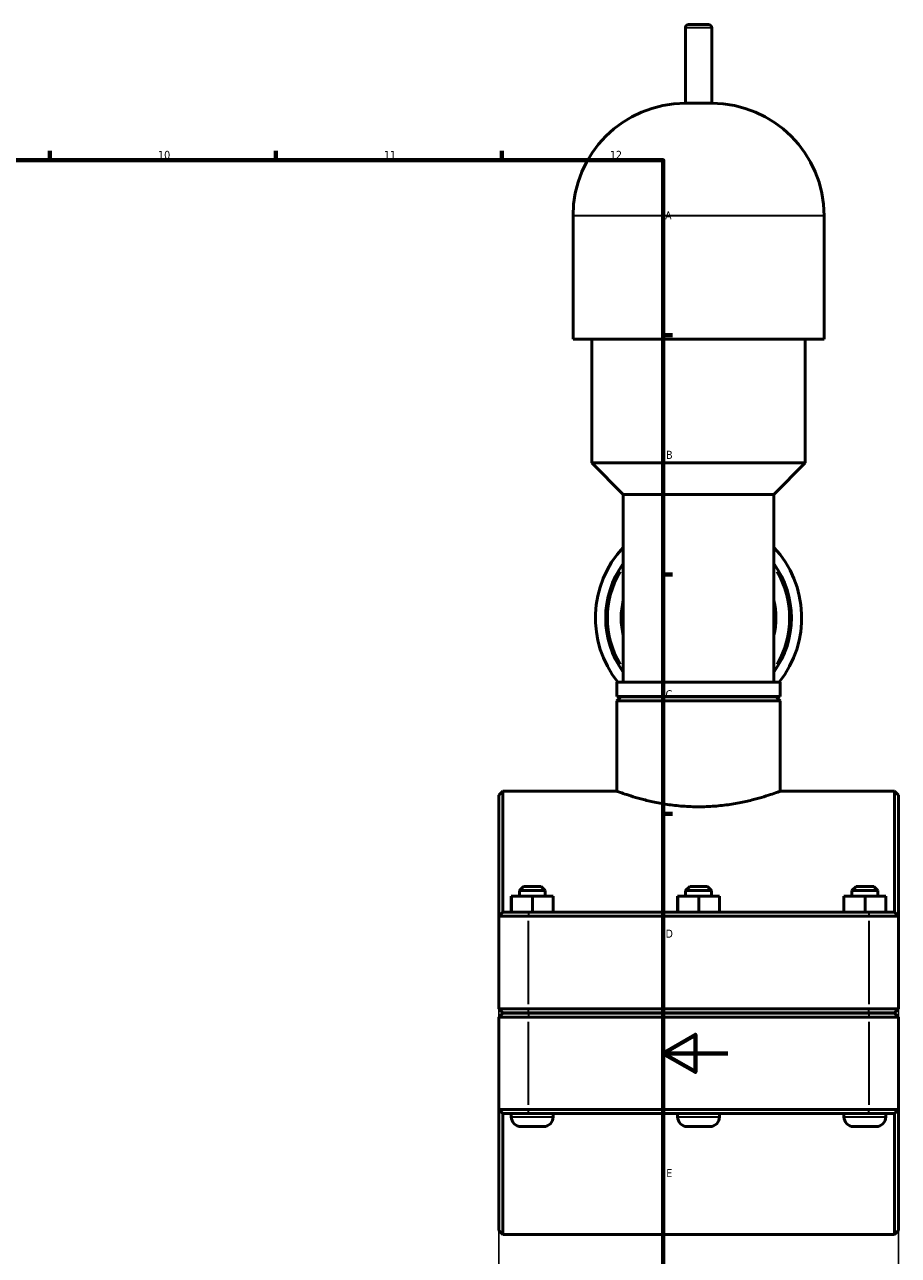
# Model space of a CAD drawing. Header units: millimetres. Extents: x 0 to 1028, y -29 to 1458.
# Tile 5 of 9: x 623 to 894, y 234 to 616. Entities that reach past the tile are written whole.
import ezdxf

# ---------------------------------------------------------------- set-up
doc = ezdxf.new("R2010")
doc.units = ezdxf.units.MM
for name, color, linetype, lineweight in [('Border (ISO)', 7, 'Continuous', 70), ('Dimension (ISO)', 7, 'Continuous', 25), ('Visible (ISO)', 7, 'Continuous', 50), ('Visible Narrow (ISO)', 7, 'Continuous', 35)]:
    doc.layers.add(name, color=color, linetype=linetype, lineweight=lineweight)
doc.styles.add('Note Text (ISO)', font='tahoma.ttf')
doc.dimstyles.new('Default (ISO)', dxfattribs={"dimtxt": 2.5, "dimasz": 2.5, "dimexe": 3.175, "dimexo": 0, "dimgap": 0.762, "dimtad": 1, "dimrnd": 1e-08, "dimzin": 0, "dimtxsty": 'Note Text (ISO)', "dimcen": 0.09, "dimdle": 10, "dimclrd": 256, "dimclre": 256, "dimclrt": 256, "dimazin": 0, "dimtfac": 1.40208, "dimtmove": 0, "dimatfit": 3, "dimfxl": 1, "dimtolj": 1, "dimtzin": 0, "dimlwd": -1, "dimlwe": -1, "dimarcsym": 0})

# ---------------------------------------------------------------- blocks, each defined once
blk = doc.blocks.new('Borders Default Border')
at = {"layer": 'Border (ISO)'}
for p, q in [((630.75, 574), (630.75, 576.9)), ((700.83, 574), (700.83, 576.9)), ((770.92, 574), (770.92, 576.9)), ((821, 519.75), (823.9, 519.75)), ((821, 445.5), (823.9, 445.5)), ((821, 371.25), (823.9, 371.25))]:
    blk.add_line(p, q, dxfattribs=at)
at = {"layer": 'Border (ISO)', "flags": 128}
for points in [[(20, 20), (20, 574), (821, 574), (821, 20), (20, 20)], [(841, 297), (821, 297), (831, 302.77), (831, 291.23), (821, 297)]]:
    blk.add_lwpolyline(points, dxfattribs=at)
at = {"layer": 'Border (ISO)', "color": 232, "true_color": 0xca0064, "char_height": 2.5, "attachment_point": 7, "style": 'Note Text (ISO)'}
for s, insert in [('10', (664.29, 574.35)), ('11', (734.37, 574.4)), ('12', (804.46, 574.4)), ('A', (821.59, 555.62)), ('B', (821.89, 481.38)), ('C', (821.73, 407.08)), ('D', (821.73, 332.88)), ('E', (821.94, 258.63))]:
    blk.add_mtext(s, dxfattribs=dict(at, insert=insert))
blk = doc.blocks.new('*D14')
at = {"layer": 'Defpoints', "color": 0, "transparency": 16777216}
for p in [(769.96, 310.85), (893.96, 310.85), (769.96, 185.01)]:
    blk.add_point(p, dxfattribs=at)
at = {"layer": 'Dimension (ISO)', "transparency": 16777216}
for p, q in [((769.96, 310.85), (769.96, 181.83)), ((893.96, 310.85), (893.96, 181.83)), ((891.46, 185.01), (772.46, 185.01))]:
    blk.add_line(p, q, dxfattribs=at)
for points in [[(772.46, 185.42), (772.46, 184.59), (769.96, 185.01)], [(891.46, 185.42), (891.46, 184.59), (893.96, 185.01)]]:
    blk.add_solid(points, dxfattribs=at)
at = {"layer": 'Dimension (ISO)', "color": 232, "true_color": 0xca0064, "transparency": 16777216, "insert": (812.01, 188.94), "char_height": 2.5, "attachment_point": 1, "style": 'Note Text (ISO)'}
blk.add_mtext('\\A1;124,00', dxfattribs=at)

msp = doc.modelspace()

# ---------------------------------------------------------------- linework, layer by layer
at = {"layer": 'Visible (ISO)'}
for p, q in [((827.869, 591.652), (827.869, 615.052)), ((828.869, 616.052), (835.059, 616.052)), ((836.059, 591.652), (836.059, 615.052)), ((836.059, 591.652), (827.869, 591.652)), ((793.012, 518.452), (793.012, 556.795)), ((870.916, 518.452), (870.916, 556.795)), ((870.916, 518.452), (793.012, 518.452)), ((798.855, 480.11), (798.855, 518.452)), ((865.073, 480.11), (865.073, 518.452)), ((865.073, 480.11), (798.855, 480.11)), ((808.593, 470.372), (798.855, 480.11)), ((855.335, 470.372), (865.073, 480.11)), ((855.335, 470.372), (808.593, 470.372)), ((808.593, 412.152), (808.593, 470.372)), ((855.335, 412.152), (855.335, 470.372)), ((857.283, 412.152), (806.645, 412.152)), ((806.645, 407.652), (806.645, 412.152)), ((857.283, 407.652), (857.283, 412.152)), ((857.283, 407.652), (806.645, 407.652)), ((807.895, 407.552), (806.645, 406.302)), ((806.645, 378.302), (806.645, 406.302)), ((857.283, 406.302), (806.645, 406.302)), ((807.895, 407.552), (856.033, 407.552)), ((812.488, 407.552), (812.488, 407.652)), ((851.44, 407.552), (851.44, 407.652)), ((856.033, 407.552), (857.283, 406.302)), ((857.283, 378.302), (857.283, 406.302)), ((769.964, 377.052), (771.214, 378.302)), ((771.214, 378.302), (771.214, 340.802)), ((771.214, 378.302), (806.645, 378.302)), ((857.283, 378.302), (892.714, 378.302)), ((892.714, 340.802), (892.714, 378.302)), ((893.964, 377.052), (892.714, 378.302)), ((769.964, 339.552), (769.964, 377.052)), ((893.964, 377.052), (893.964, 339.552)), ((777.614, 348.802), (776.364, 347.552)), ((784.364, 347.552), (776.364, 347.552)), ((776.364, 345.802), (776.364, 347.552)), ((777.614, 348.802), (783.114, 348.802)), ((783.114, 348.802), (784.364, 347.552)), ((784.364, 345.802), (784.364, 347.552)), ((829.214, 348.802), (827.964, 347.552)), ((835.964, 347.552), (827.964, 347.552)), ((827.964, 345.802), (827.964, 347.552)), ((829.214, 348.802), (834.714, 348.802)), ((834.714, 348.802), (835.964, 347.552)), ((835.964, 345.802), (835.964, 347.552)), ((880.814, 348.802), (879.564, 347.552)), ((887.564, 347.552), (879.564, 347.552)), ((879.564, 345.802), (879.564, 347.552)), ((880.814, 348.802), (886.314, 348.802)), ((886.314, 348.802), (887.564, 347.552)), ((887.564, 345.802), (887.564, 347.552)), ((773.844, 345.802), (773.884, 345.802)), ((773.844, 340.802), (773.844, 345.802)), ((773.884, 345.802), (780.404, 345.802)), ((773.884, 340.802), (773.884, 345.802)), ((780.404, 345.802), (786.884, 345.802)), ((780.404, 340.802), (780.404, 345.802)), ((786.884, 340.802), (786.884, 345.802)), ((825.444, 345.802), (825.484, 345.802)), ((825.444, 340.802), (825.444, 345.802)), ((825.484, 345.802), (832.004, 345.802)), ((825.484, 340.802), (825.484, 345.802)), ((832.004, 345.802), (838.484, 345.802)), ((832.004, 340.802), (832.004, 345.802)), ((838.484, 340.802), (838.484, 345.802)), ((877.044, 345.802), (877.084, 345.802)), ((877.044, 340.802), (877.044, 345.802)), ((877.084, 345.802), (883.604, 345.802)), ((877.084, 340.802), (877.084, 345.802)), ((883.604, 345.802), (890.084, 345.802)), ((883.604, 340.802), (883.604, 345.802)), ((890.084, 340.802), (890.084, 345.802)), ((771.214, 340.802), (769.964, 339.552)), ((771.214, 340.802), (779.164, 340.802)), ((884.764, 340.802), (779.164, 340.802)), ((884.764, 340.802), (892.714, 340.802)), ((892.714, 340.802), (893.964, 339.552)), ((779.164, 339.552), (769.964, 339.552)), ((769.964, 339.552), (769.964, 310.852)), ((779.164, 339.552), (884.764, 339.552)), ((893.964, 339.552), (884.764, 339.552)), ((893.964, 310.852), (893.964, 339.552)), ((771.214, 309.602), (769.964, 310.852)), ((769.964, 310.852), (779.164, 310.852)), ((771.214, 309.502), (769.964, 308.252)), ((779.164, 309.602), (771.214, 309.602)), ((771.214, 309.502), (779.164, 309.502)), ((773.864, 309.502), (773.864, 309.602)), ((884.764, 310.852), (779.164, 310.852)), ((779.164, 309.602), (884.764, 309.602)), ((884.764, 309.502), (779.164, 309.502)), ((786.864, 309.502), (786.864, 309.602)), ((825.464, 309.502), (825.464, 309.602)), ((838.464, 309.502), (838.464, 309.602)), ((877.064, 309.502), (877.064, 309.602)), ((884.764, 310.852), (893.964, 310.852)), ((892.714, 309.602), (884.764, 309.602)), ((884.764, 309.502), (892.714, 309.502)), ((890.064, 309.502), (890.064, 309.602)), ((892.714, 309.602), (893.964, 310.852)), ((892.714, 309.502), (893.964, 308.252)), ((779.164, 308.252), (769.964, 308.252)), ((769.964, 308.252), (769.964, 279.552)), ((779.164, 308.252), (884.764, 308.252)), ((893.964, 308.252), (884.764, 308.252)), ((893.964, 279.552), (893.964, 308.252)), ((769.964, 242.052), (769.964, 279.552)), ((769.964, 279.552), (779.164, 279.552)), ((771.214, 278.302), (769.964, 279.552)), ((884.764, 279.552), (779.164, 279.552)), ((884.764, 279.552), (893.964, 279.552)), ((892.714, 278.302), (893.964, 279.552)), ((893.964, 279.552), (893.964, 242.052)), ((771.214, 278.302), (771.214, 240.802)), ((779.164, 278.302), (771.214, 278.302)), ((773.864, 277.302), (773.864, 278.302)), ((779.164, 278.302), (884.764, 278.302)), ((786.864, 277.302), (786.864, 278.302)), ((825.464, 277.302), (825.464, 278.302)), ((838.464, 277.302), (838.464, 278.302)), ((877.064, 277.302), (877.064, 278.302)), ((892.714, 278.302), (884.764, 278.302)), ((890.064, 277.302), (890.064, 278.302)), ((892.714, 240.802), (892.714, 278.302)), ((783.864, 274.302), (776.864, 274.302)), ((835.464, 274.302), (828.464, 274.302)), ((887.064, 274.302), (880.064, 274.302)), ((769.964, 242.052), (771.214, 240.802)), ((771.214, 240.802), (892.714, 240.802)), ((893.964, 242.052), (892.714, 240.802))]:
    msp.add_line(p, q, dxfattribs=at)
for centre, radius, start, end in [((828.869, 615.052), 1, 90, 180), ((835.059, 615.052), 1, 0, 90), ((827.869, 556.795), 34.857, 90, 180), ((836.059, 556.795), 34.857, 0, 90), ((831.964, 432.052), 32, 136.91574, 218.45319), ((831.964, 432.052), 32, 321.54681, 43.08426), ((831.964, 432.052), 28.8, 144.24275, 215.75725), ((831.964, 432.052), 28.8, 324.24275, 35.75725), ((831.964, 432.052), 24, 166.85559, 193.14441), ((831.964, 432.052), 24, 346.85559, 13.14441), ((831.964, 432.052), 32, 229.68509, 229.96263), ((831.964, 432.052), 32, 310.03737, 310.31491), ((776.864, 277.302), 3, 180, 270), ((783.864, 277.302), 3, 270, 0), ((828.464, 277.302), 3, 180, 270), ((835.464, 277.302), 3, 270, 0), ((880.064, 277.302), 3, 180, 270), ((887.064, 277.302), 3, 270, 0)]:
    msp.add_arc(centre, radius, start, end, dxfattribs=at)
for points, knots in [([(806.645, 378.302), (806.645, 378.302), (806.8, 378.245), (807.448, 378.01), (807.941, 377.833), (809.238, 377.388), (810.043, 377.119), (811.897, 376.541), (812.946, 376.231), (815.177, 375.629), (816.438, 375.315), (819.187, 374.721), (820.676, 374.441), (823.79, 373.973), (825.417, 373.784), (828.701, 373.533), (830.357, 373.47), (831.964, 373.47)], [11.5635777, 11.5635777, 11.5635777, 11.5635777, 12.0452226, 12.0452226, 12.5268676, 12.5268676, 13.0085126, 13.0085126, 13.4901575, 13.4901575, 13.972144, 13.972144, 14.4541305, 14.4541305, 14.936117, 14.936117, 15.4181036, 15.4181036, 15.4181036, 15.4181036]), ([(831.964, 373.47), (833.57, 373.47), (835.226, 373.533), (838.51, 373.784), (840.138, 373.973), (843.252, 374.441), (844.74, 374.721), (847.49, 375.315), (848.751, 375.629), (850.982, 376.231), (852.031, 376.541), (853.885, 377.119), (854.69, 377.388), (855.986, 377.833), (856.479, 378.01), (857.127, 378.245), (857.283, 378.302), (857.283, 378.302)], [0, 0, 0, 0, 0.4819865, 0.4819865, 0.963973, 0.963973, 1.4459595, 1.4459595, 1.927946, 1.927946, 2.409591, 2.409591, 2.891236, 2.891236, 3.3728809, 3.3728809, 3.8545259, 3.8545259, 3.8545259, 3.8545259])]:
    msp.add_open_spline(points, degree=3, knots=knots, dxfattribs=at)
at = {"layer": 'Visible Narrow (ISO)'}
for p, q in [((836.008, 615.052), (827.919, 615.052)), ((870.436, 556.795), (793.491, 556.795)), ((779.164, 340.74), (779.164, 339.615)), ((884.764, 340.74), (884.764, 339.615)), ((779.164, 312.287), (779.164, 338.117)), ((884.764, 338.117), (884.764, 312.287)), ((779.164, 309.665), (779.164, 310.79)), ((779.164, 309.44), (779.164, 308.315)), ((884.764, 309.665), (884.764, 310.79)), ((884.764, 309.44), (884.764, 308.315)), ((779.164, 280.987), (779.164, 306.817)), ((884.764, 306.817), (884.764, 280.987)), ((779.164, 278.365), (779.164, 279.49)), ((884.764, 278.365), (884.764, 279.49)), ((773.944, 277.302), (786.784, 277.302)), ((825.544, 277.302), (838.384, 277.302)), ((877.144, 277.302), (889.984, 277.302))]:
    msp.add_line(p, q, dxfattribs=at)
for start, end in [(149.48361, 210.51639), (329.48361, 30.51639)]:
    msp.add_arc((831.964, 432.052), 28.16, start, end, dxfattribs=at)

# ---------------------------------------------------------------- block references
msp.add_blockref('Borders Default Border', (0, 0))

# ---------------------------------------------------------------- dimensions: what is measured, and where the dimension line sits
at = {"layer": 'Dimension (ISO)'}
dim = msp.add_linear_dim(base=(769.964, 185.007), p1=(893.964, 310.852), p2=(769.964, 310.852), dimstyle='Default (ISO)', override={"dimdec": 2, "dimtp": 0, "dimtm": 0, "dimtdec": 2, "dimtofl": 0, "dimatfit": 1}, dxfattribs=at)
dim.commit()
dim.dimension.update_dxf_attribs({"geometry": '*D14', "text_midpoint": (816.964, 185.007), "dimtype": 160})

doc.saveas('drawing.dxf')
